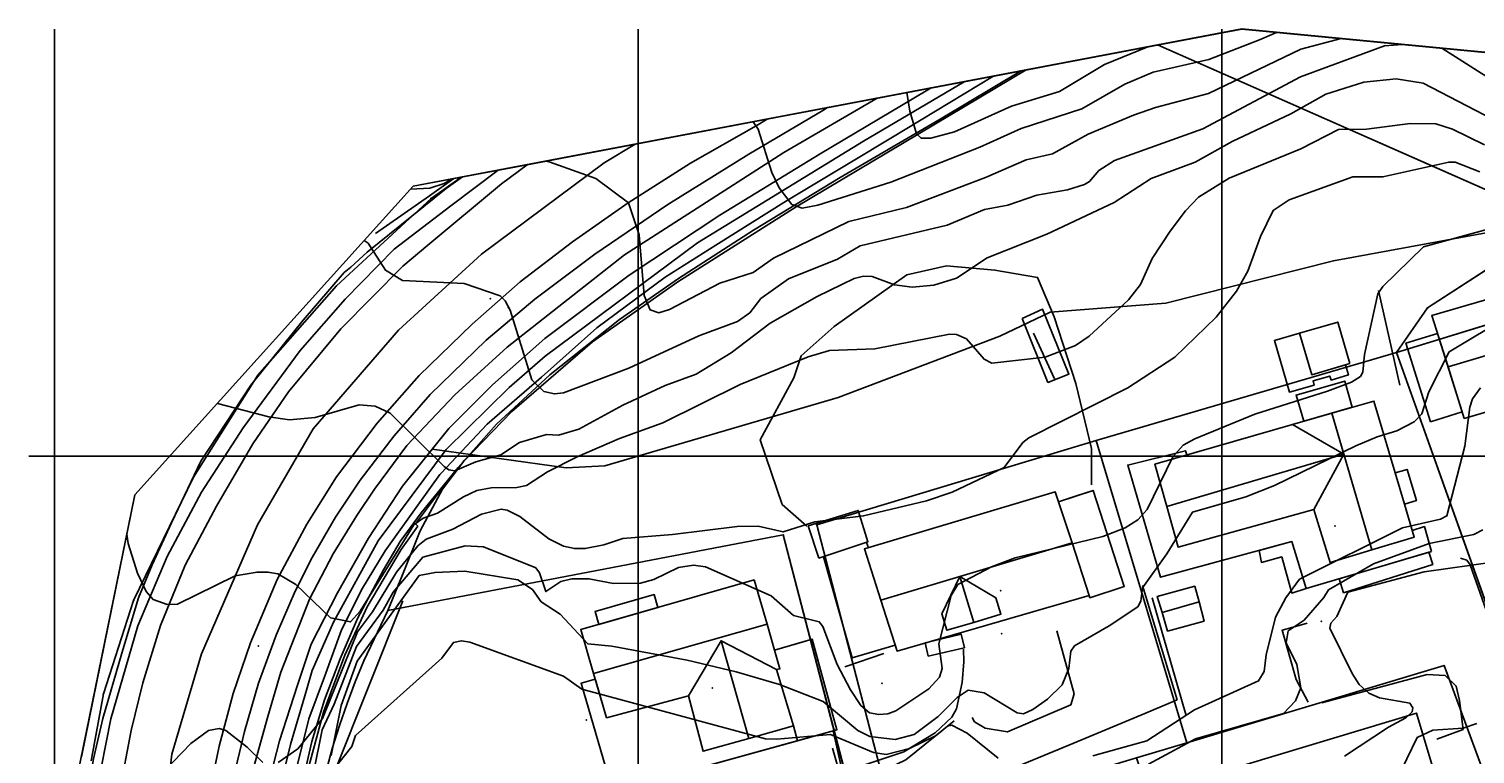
# Model space of a CAD drawing. Header units: inches. Extents: x 92347800 to 92626375, y 1600225090 to 1600386582.
# Tile 5 of 12: x 92347800 to 92471690, y 1600324505 to 1600386582. Entities that reach past the tile are written whole.
import ezdxf

# ---------------------------------------------------------------- set-up
doc = ezdxf.new("R2010")
doc.units = ezdxf.units.IN
doc.header["$MEASUREMENT"] = 0
for name, color, linetype in [('Adresse', 10, 'Continuous'), ('AnnenBygning', 10, 'Continuous'), ('AnnetVegarealAvgrensning', 10, 'Continuous'), ('ArealressursFlate', 10, 'Continuous'), ('ArealressursGrense', 10, 'Continuous'), ('Bestillingspolygon', 10, 'Continuous'), ('Bygning', 10, 'Continuous'), ('Bygningsdelelinje', 10, 'Continuous'), ('Bygningslinje', 10, 'Continuous'), ('Eiendomsgrense', 10, 'Continuous'), ('elveg20_v_kartverket_255_veglenke', 10, 'Continuous'), ('Flaggstang', 10, 'Continuous'), ('Gidtekst', 10, 'Continuous'), ('Gjerde', 10, 'Continuous'), ('Hekk', 10, 'Continuous'), ('HøydeKurve', 10, 'Continuous'), ('KantUtsnitt', 10, 'Continuous'), ('Kumlokk', 10, 'Continuous'), ('Mast', 10, 'Continuous'), ('MurLoddrett', 10, 'Continuous'), ('Mønelinje', 10, 'Continuous'), ('Rutenett', 10, 'Continuous'), ('Rutenett_text', 10, 'Continuous'), ('Skjerm', 10, 'Continuous'), ('Takkant', 10, 'Continuous'), ('Takoverbygg', 10, 'Continuous'), ('TakoverbyggKant', 10, 'Continuous'), ('Taksprang', 10, 'Continuous'), ('TaksprangBunn', 10, 'Continuous'), ('Teig', 10, 'Continuous'), ('Teiggrensepunkt', 10, 'Continuous'), ('Trapp', 10, 'Continuous'), ('Vegdekkekant', 10, 'Continuous'), ('VeggrøftÅpen', 10, 'Continuous'), ('VegGåendeOgSyklende', 10, 'Continuous'), ('VegKjørende', 10, 'Continuous'), ('Veranda', 10, 'Continuous')]:
    doc.layers.add(name, color=color, linetype=linetype)

# ---------------------------------------------------------------- blocks, each defined once
blk = doc.blocks.new('Alle data_NTM 10_NN2000_FeatureWriter_5_0_FMEBLOCK1')
at = {"layer": 'ArealressursFlate'}
for points in [[(-15660, -11590), (-15320, -8850), (-15010, -6840), (-14440, -2980), (-13720, 700), (-12810, 4370), (-11280, 10350), (-9450, 15690), (-8260, 18740), (-7900, 19680), (-6830, 22370), (-5140, 26540), (-2580, 33120), (-1180, 36700), (80, 39050), (360, 39580), (1370, 40610), (3270, 42050), (4370, 42660), (5980, 43350), (8180, 43830), (10180, 43960), (12460, 43680), (14220, 43270), (16770, 41490), (18820, 40060), (19490, 39340), (20280, 38000), (20940, 36820), (21430, 35390), (21730, 33680), (21910, 32150), (21820, 30490), (21580, 28990), (20990, 27270), (20510, 26260), (19800, 25130), (19060, 24250), (18080, 23210), (17050, 22340), (16010, 21670), (14540, 20920), (10630, 19330), (1670, 15830), (-310, 14950), (-2750, 12940), (-4580, 10660), (-5360, 8990), (-7350, 1610), (-9020, -7230), (-9540, -11340), (-9580, -11620), (-9970, -16030), (-10220, -20940), (-10170, -26600), (-10040, -29630), (-9200, -33900), (-8360, -36470), (-6120, -40440), (-5370, -41360), (-4630, -41930), (-3690, -42360), (-21910, -43960), (-20690, -43270), (-19520, -42530), (-18000, -40990), (-16140, -38570), (-15430, -36560), (-15170, -34690), (-15390, -33300), (-16090, -26740), (-16140, -21500), (-15980, -16730)], [(1070, 24290), (1470, 23470), (1940, 23080), (2280, 22980), (2960, 22990), (3560, 23050), (6430, 24100), (11420, 26160), (13770, 27260), (15190, 28880), (15890, 30650), (15980, 32130), (15870, 33580), (15390, 34710), (14430, 36080), (13420, 36970), (12120, 37690), (10560, 38060), (8990, 38040), (7520, 37490), (6350, 36900), (5330, 36080), (4530, 34910), (2910, 30340), (1210, 25800), (930, 24860)]]:
    blk.add_lwpolyline(points, close=True, dxfattribs=at)
blk = doc.blocks.new('Alle data_NTM 10_NN2000_FeatureWriter_5_0_FMEBLOCK2')
at = {"layer": 'VegKjørende'}
for points in [[(80, 39050, 111030), (360, 39580, 111040), (1370, 40610, 111050), (3270, 42050, 111100), (4370, 42660, 111150), (5980, 43350, 111180), (8180, 43830, 111180), (10180, 43960, 111180), (12460, 43680, 111280), (14220, 43270, 111290), (16770, 41490, 111240), (18820, 40060, 111220), (19490, 39340, 111220), (20280, 38000, 111170), (20940, 36820, 111130), (21430, 35390, 111110), (21730, 33680, 111050), (21910, 32150, 111030), (21820, 30490, 111010), (21580, 28990, 110990), (20990, 27270, 110950), (20510, 26260, 110830), (19800, 25130, 110780), (19060, 24250, 110780), (18080, 23210, 110740), (17050, 22340, 110720), (16010, 21670, 110700), (14540, 20920, 110540), (10630, 19330, 110240), (1670, 15830, 109750), (-310, 14950, 109650), (-2750, 12940, 109390), (-4580, 10660, 109340), (-5360, 8990, 109230), (-7350, 1610, 108840), (-9020, -7230, 108260), (-9540, -11340, 108060), (-9580, -11620, 108050), (-9970, -16030, 107910), (-10220, -20940, 107600), (-10170, -26600, 107250), (-10040, -29630, 107160), (-9200, -33900, 106980), (-8360, -36470, 106730), (-6120, -40440, 106510), (-5370, -41360, 106470), (-4630, -41930, 106440), (-3690, -42360, 106440), (-21910, -43960, 107560), (-20690, -43270, 107350), (-19520, -42530, 107280), (-18000, -40990, 107280), (-16140, -38570, 107090), (-15430, -36560, 107200), (-15170, -34690, 107240), (-15390, -33300, 107290), (-16090, -26740, 107530), (-16140, -21500, 107760), (-15980, -16730, 108150), (-15660, -11590, 108370), (-15320, -8850, 108410), (-15010, -6840, 108460), (-14440, -2980, 108550), (-13410, 1680, 108870), (-12850, 4240, 109170), (-10790, 11330, 109520), (-10770, 11420, 109520), (-7820, 19850, 109940), (-4250, 29410, 110410), (-1140, 36680, 110930)], [(1070, 24290, 109840), (1470, 23470, 109830), (1940, 23080, 109830), (2280, 22980, 109830), (2960, 22990, 109830), (3560, 23050, 109840), (6430, 24100, 110000), (11420, 26160, 110440), (13770, 27260, 110500), (15190, 28880, 110730), (15890, 30650, 110810), (15980, 32130, 110860), (15870, 33580, 110940), (15390, 34710, 110960), (14430, 36080, 111060), (13420, 36970, 111060), (12120, 37690, 111060), (10560, 38060, 111020), (8990, 38040, 111000), (7520, 37490, 110920), (6350, 36900, 110920), (5330, 36080, 110920), (4530, 34910, 110730), (2910, 30340, 110380), (1210, 25800, 110050), (930, 24860, 110010)]]:
    blk.add_polyline3d(points, close=True, dxfattribs=at)

msp = doc.modelspace()

# ---------------------------------------------------------------- linework, layer by layer
at = {"layer": 'Adresse'}
for p in [(92459694, 1600344015), (92431047, 1600338482), (92406337, 1600330155)]:
    msp.add_point(p, dxfattribs=at)
at = {"layer": 'AnnenBygning'}
for points in [[(92415460, 1600341270, 121640), (92414570, 1600344030, 121120), (92418840, 1600345370, 121110), (92419680, 1600342680, 121740)], [(92444870, 1600336610, 118630), (92444460, 1600338000, 117490), (92447680, 1600338870, 117460), (92448040, 1600337540, 118630), (92448480, 1600335890, 117530), (92445350, 1600335030, 117570)]]:
    msp.add_polyline3d(points, close=True, dxfattribs=at)
at = {"layer": 'AnnetVegarealAvgrensning'}
msp.add_line((92446160, 1600329150, 116130), (92443190, 1600338930, 116130), dxfattribs=at)
for points in [[(92476040, 1600343100, 113110), (92476570, 1600337870, 112540), (92476690, 1600337310, 112510), (92476560, 1600337160, 112500), (92476470, 1600337120, 112490), (92476280, 1600337100, 112490), (92475150, 1600340260, 112740), (92474850, 1600340550, 112740), (92474380, 1600340560, 112740), (92474000, 1600340500, 112710), (92473590, 1600340410, 112670), (92473000, 1600340100, 112650), (92472980, 1600339750, 112640), (92474360, 1600334630, 112320), (92474290, 1600334050, 112310), (92474170, 1600333960, 112280), (92473840, 1600333990, 112270), (92473510, 1600334390, 112290), (92471270, 1600340710, 112670), (92470970, 1600341090, 112700), (92470440, 1600341270, 112710)], [(92435860, 1600335050, 115840), (92437340, 1600329660, 115800), (92437050, 1600328720, 115730), (92431620, 1600326400, 115380), (92429710, 1600326720, 115230), (92428800, 1600327270, 115250), (92428620, 1600327630, 115250)], [(92458550, 1600328880, 112910), (92467590, 1600331310, 112710), (92469140, 1600331220, 112610), (92470070, 1600330330, 112460), (92470350, 1600329100, 112310), (92470660, 1600326610, 111910), (92468410, 1600325790, 111860)], [(92423310, 1600318400, 114210), (92426900, 1600320790, 114690), (92430810, 1600322760, 115220), (92436900, 1600325280, 115680), (92443400, 1600327990, 116130), (92446160, 1600329150, 116130)], [(92427070, 1600327340, 114960), (92422930, 1600324010, 114350), (92419770, 1600322500, 114240), (92417580, 1600321700, 114050), (92416650, 1600325010, 114280)]]:
    msp.add_polyline3d(points, dxfattribs=at)
at = {"layer": 'ArealressursFlate'}
for points in [[(92480570, 1600370570), (92459550, 1600366740), (92445210, 1600363110), (92435300, 1600362340), (92430990, 1600360290), (92417130, 1600355030), (92397130, 1600349190), (92393820, 1600349000), (92382340, 1600350610), (92383760, 1600352370), (92387500, 1600356120), (92391990, 1600360080), (92399220, 1600365500), (92407000, 1600370630), (92415590, 1600375900), (92424670, 1600381290), (92425080, 1600381530), (92451710, 1600386580), (92530820, 1600378990)], [(92365240, 1600322120), (92366260, 1600326450), (92367470, 1600330560), (92368990, 1600334680), (92370620, 1600338450), (92372060, 1600341330), (92374050, 1600344790), (92376190, 1600347950), (92379100, 1600351760), (92382160, 1600355280), (92386970, 1600359940), (92391140, 1600363460), (92396290, 1600367300), (92402530, 1600371550), (92409480, 1600375850), (92415810, 1600379610), (92416200, 1600379850), (92425080, 1600381530), (92424670, 1600381290), (92415590, 1600375900), (92407000, 1600370630), (92399220, 1600365500), (92391990, 1600360080), (92387500, 1600356120), (92383760, 1600352370), (92382340, 1600350610), (92379810, 1600347450), (92376880, 1600342980), (92374230, 1600338320), (92371980, 1600333920), (92370770, 1600330330), (92369270, 1600325650), (92368470, 1600322520)], [(92355560, 1600321270), (92356560, 1600326530), (92357560, 1600330600), (92359060, 1600335520), (92361180, 1600340690), (92363880, 1600345730), (92366980, 1600351050), (92370040, 1600355510), (92374520, 1600360910), (92379830, 1600366280), (92381980, 1600368080), (92388290, 1600373310), (92390470, 1600374960), (92411030, 1600378860), (92410090, 1600378300), (92404470, 1600375080), (92399130, 1600371700), (92394380, 1600368370), (92389870, 1600364940), (92385780, 1600361300), (92381220, 1600356920), (92377630, 1600352840), (92374150, 1600348240), (92371600, 1600344190), (92369070, 1600339460), (92366770, 1600334030), (92365310, 1600329700), (92364110, 1600325190), (92363290, 1600321340)], [(92368470, 1600322520), (92369270, 1600325650), (92370770, 1600330330), (92371980, 1600333920), (92374230, 1600338320), (92376880, 1600342980), (92379810, 1600347450), (92382340, 1600350610), (92393820, 1600349000), (92397130, 1600349190), (92417130, 1600355030), (92430990, 1600360290), (92435300, 1600362340), (92445210, 1600363110), (92459550, 1600366740), (92480570, 1600370570)]]:
    msp.add_lwpolyline(points, dxfattribs=at)
at = {"layer": 'ArealressursGrense'}
msp.add_line((92410090, 1600378300), (92411030, 1600378860), dxfattribs=at)
for points in [[(92382340, 1600350610), (92383760, 1600352370), (92387500, 1600356120), (92391990, 1600360080), (92399220, 1600365500), (92407000, 1600370630), (92415590, 1600375900), (92424670, 1600381290), (92425080, 1600381530)], [(92416200, 1600379850), (92415810, 1600379610), (92409480, 1600375850), (92402530, 1600371550), (92396290, 1600367300), (92391140, 1600363460), (92386970, 1600359940), (92382160, 1600355280), (92379100, 1600351760), (92376190, 1600347950), (92374050, 1600344790), (92372060, 1600341330), (92370620, 1600338450), (92368990, 1600334680), (92367470, 1600330560), (92366260, 1600326450), (92365240, 1600322120)], [(92410090, 1600378300), (92404470, 1600375080), (92399130, 1600371700), (92394380, 1600368370), (92389870, 1600364940), (92385780, 1600361300), (92381220, 1600356920), (92377630, 1600352840), (92374150, 1600348240), (92371600, 1600344190), (92369070, 1600339460), (92366770, 1600334030), (92365310, 1600329700), (92364110, 1600325190), (92363290, 1600321340)], [(92381980, 1600368080), (92388290, 1600373310), (92390470, 1600374960)], [(92521850, 1600366360), (92495450, 1600367280), (92490170, 1600367740), (92489320, 1600368180), (92488080, 1600369220), (92485580, 1600370120), (92482660, 1600370560), (92480570, 1600370570), (92459550, 1600366740), (92445210, 1600363110), (92435300, 1600362340), (92430990, 1600360290), (92417130, 1600355030), (92397130, 1600349190), (92393820, 1600349000), (92382340, 1600350610)], [(92366070, 1600270510), (92364750, 1600272740), (92362310, 1600277080), (92359640, 1600283120), (92358050, 1600287450), (92356660, 1600292410), (92355710, 1600296970), (92355180, 1600300690), (92354760, 1600305880), (92354720, 1600309270), (92354800, 1600313330), (92355010, 1600316180), (92355560, 1600321270), (92356560, 1600326530), (92357560, 1600330600), (92359060, 1600335520), (92361180, 1600340690), (92363880, 1600345730), (92366980, 1600351050), (92370040, 1600355510), (92374520, 1600360910), (92379830, 1600366280), (92381980, 1600368080)], [(92368470, 1600322520), (92369270, 1600325650), (92370770, 1600330330), (92371980, 1600333920), (92374230, 1600338320), (92376880, 1600342980), (92379810, 1600347450), (92382340, 1600350610)]]:
    msp.add_lwpolyline(points, dxfattribs=at)
at = {"layer": 'Bestillingspolygon'}
msp.add_lwpolyline([(92626349, 1600369817), (92451714, 1600386577), (92380721, 1600373117), (92356874, 1600346697), (92347800, 1600302329), (92365622, 1600254393), (92417025, 1600227014), (92571817, 1600225094)], close=True, dxfattribs=at)
at = {"layer": 'Bygning'}
for points in [[(92470750, 1600353240, 119770), (92469370, 1600357650, 123000), (92467980, 1600362060, 119560), (92484650, 1600366910, 119310), (92485960, 1600362640, 122980), (92487350, 1600358120, 119570)], [(92465640, 1600345910, 120530), (92466480, 1600343080, 120530), (92462850, 1600341980, 124060), (92459280, 1600340900, 120440), (92457870, 1600345440, 120590), (92446240, 1600342230, 121030), (92445270, 1600345710, 124080), (92444260, 1600349310, 120760), (92456060, 1600352730, 120640), (92459410, 1600353700, 124080), (92463030, 1600354730, 120510), (92464840, 1600348580, 120520), (92465870, 1600348880, 118240), (92466660, 1600346200, 118240)], [(92436010, 1600346110, 122400), (92437160, 1600342580, 125180), (92438630, 1600338090, 121820), (92422170, 1600333320, 121840), (92420770, 1600337690, 124950), (92419380, 1600342070, 121880), (92435730, 1600346960, 121730)], [(92436010, 1600346110, 118750), (92437470, 1600346590, 118750), (92438960, 1600347070, 118750), (92441640, 1600338850, 118750), (92438700, 1600337890, 118750), (92438630, 1600338090, 118740), (92437160, 1600342580, 125180)], [(92413630, 1600325640, 117720), (92397820, 1600321280, 117720), (92395100, 1600330570, 117720), (92396320, 1600330920, 117720), (92396180, 1600331400, 122500), (92395080, 1600335160, 120290), (92409920, 1600339420, 120340), (92411030, 1600335630, 122500), (92411680, 1600333400, 121250), (92412140, 1600331800, 120350), (92411840, 1600331730, 120350), (92413310, 1600326930, 120400)], [(92413630, 1600325640, 117720), (92413310, 1600326930, 117720), (92411840, 1600331730, 120350), (92412140, 1600331800, 120350), (92411680, 1600333400, 121250), (92414890, 1600334350, 117720), (92417020, 1600326580, 117720)], [(92452530, 1600313540, 117240), (92451150, 1600318280, 120640), (92449790, 1600322920, 117330), (92466660, 1600328010, 117280), (92468110, 1600323240, 120710), (92469580, 1600318400, 117210)]]:
    msp.add_polyline3d(points, close=True, dxfattribs=at)
at = {"layer": 'Bygningsdelelinje'}
msp.add_line((92413310, 1600326930, 117720), (92413630, 1600325640, 117720), dxfattribs=at)
for points in [[(92436010, 1600346110, 122400), (92437160, 1600342580, 125180), (92438630, 1600338090, 121820)], [(92411680, 1600333400, 121250), (92412140, 1600331800, 120350), (92411840, 1600331730, 120350), (92413310, 1600326930, 120400)]]:
    msp.add_polyline3d(points, dxfattribs=at)
at = {"layer": 'Bygningslinje'}
for points in [[(92456060, 1600352730, 120640), (92460440, 1600350170, 124080), (92457870, 1600345440, 120590)], [(92427560, 1600339710, 125040), (92430640, 1600337890, 123250), (92431070, 1600336470, 123250), (92428750, 1600335780, 125040), (92426450, 1600335100, 123210), (92426020, 1600336520, 123210), (92427560, 1600339710, 125040)], [(92411840, 1600331730, 120350), (92407090, 1600334200, 122340), (92404300, 1600329490, 120370)]]:
    msp.add_polyline3d(points, dxfattribs=at)
at = {"layer": 'Eiendomsgrense'}
for p, q in [((92444490, 1600385210), (92478930, 1600370030)), ((92433220, 1600383070), (92413530, 1600371360)), ((92382250, 1600372080), (92384840, 1600373900)), ((92374140, 1600364580), (92382250, 1600372080)), ((92413530, 1600371360), (92403390, 1600364930)), ((92478940, 1600370030), (92467620, 1600362700)), ((92464950, 1600358890), (92488090, 1600365990)), ((92367410, 1600356940), (92374140, 1600364580)), ((92403390, 1600364930), (92396080, 1600359790)), ((92467620, 1600362700), (92464950, 1600358890)), ((92396080, 1600359790), (92389160, 1600353840)), ((92464950, 1600358890), (92439240, 1600351340)), ((92464950, 1600358890), (92478890, 1600319850)), ((92361900, 1600348220), (92367410, 1600356940)), ((92389160, 1600353840), (92385050, 1600349580)), ((92439240, 1600351340), (92415290, 1600344140)), ((92447000, 1600325470), (92439240, 1600351340)), ((92385050, 1600349580), (92383220, 1600347170)), ((92356770, 1600337640), (92361900, 1600348220)), ((92383220, 1600347170), (92381330, 1600343620)), ((92412420, 1600343270), (92378550, 1600336790)), ((92381330, 1600343620), (92379790, 1600339840)), ((92418460, 1600320060), (92412420, 1600343270)), ((92415290, 1600344140), (92422100, 1600318000)), ((92379790, 1600339840), (92378550, 1600336790)), ((92354180, 1600329660), (92356770, 1600337640)), ((92376500, 1600332500), (92378550, 1600336790)), ((92447000, 1600325470), (92469030, 1600332080)), ((92469030, 1600332080), (92475910, 1600313490)), ((92353130, 1600323920), (92354180, 1600329660)), ((92442690, 1600324180), (92447000, 1600325470))]:
    msp.add_line(p, q, dxfattribs=at)
msp.add_lwpolyline([(92373290, 1600323150), (92373820, 1600325060), (92374400, 1600326950), (92375050, 1600328830), (92375740, 1600330680), (92376500, 1600332500)], dxfattribs=at)
at = {"layer": 'elveg20_v_kartverket_255_veglenke'}
for points in [[(92427934, 1600382068, 124396), (92419308, 1600376969, 123680), (92405086, 1600368281, 122530), (92392040, 1600358564, 121250), (92388931, 1600355879, 120840), (92383542, 1600350579, 120090), (92377717, 1600342773, 119400), (92373935, 1600335842, 118880), (92372074, 1600331662, 118620), (92371581, 1600329984, 118490), (92370196, 1600325317, 118160), (92369266, 1600321433, 117860)], [(92366780, 1600322395, 117930), (92368267, 1600327723, 118310), (92369376, 1600331520, 118580), (92371833, 1600337756, 118790), (92373855, 1600341632, 119230), (92375893, 1600344916, 119440), (92377408, 1600347192, 119710), (92380166, 1600350919, 119900), (92384290, 1600355256, 120340), (92388779, 1600359343, 120750), (92398829, 1600367244, 121800), (92412483, 1600375999, 122990), (92420469, 1600380653, 123704)], [(92399731, 1600376721, 122634), (92397077, 1600375134, 122399), (92386574, 1600367299, 121359), (92379466, 1600360786, 120669), (92372163, 1600352344, 119769), (92367389, 1600344131, 119429), (92362593, 1600333090, 118579), (92360041, 1600324492, 118169), (92358801, 1600313911, 117359), (92358795, 1600305031, 116929), (92360884, 1600292009, 116239), (92365732, 1600279793, 115159), (92371627, 1600268943, 114549), (92377084, 1600261900, 113989), (92382755, 1600254502, 114459)], [(92388013, 1600374500, 122098), (92383948, 1600371444, 121770), (92379097, 1600367735, 121380), (92374889, 1600363440, 121020), (92371029, 1600359060, 120540), (92366164, 1600352423, 120180), (92362592, 1600346930, 119660), (92359652, 1600341422, 119410), (92357133, 1600335482, 119070), (92354828, 1600327512, 118600), (92353580, 1600321311, 118410)]]:
    msp.add_polyline3d(points, dxfattribs=at)
at = {"layer": 'Flaggstang'}
msp.add_point((92420880, 1600330560, 128170), dxfattribs=at)
at = {"layer": 'Gidtekst'}
for p in [(92458532, 1600335854), (92431146, 1600334810), (92395563, 1600327429)]:
    msp.add_point(p, dxfattribs=at)
at = {"layer": 'Gjerde'}
for points in [[(92438820, 1600347550, 119150), (92438820, 1600350660, 119670), (92437480, 1600356220, 120220), (92435630, 1600361950, 120870), (92434210, 1600365310, 121020), (92430560, 1600365940, 121290), (92426420, 1600366290, 121400), (92423010, 1600365520, 121340), (92416780, 1600361120, 120790), (92413950, 1600358590, 120380), (92413330, 1600356710, 120110), (92410440, 1600351400, 119640), (92412320, 1600345870, 119640), (92414430, 1600344020, 119700)], [(92432890, 1600361780, 120170), (92435090, 1600356320, 119780), (92436890, 1600357040, 119810), (92434640, 1600362580, 120110), (92432890, 1600361780, 120170)]]:
    msp.add_polyline3d(points, dxfattribs=at)
at = {"layer": 'Hekk'}
for p, q in [((92465240, 1600356080, 118470), (92463410, 1600364190, 118470)), ((92435650, 1600356640, 119640), (92433870, 1600360550, 119990)), ((92446900, 1600327890, 117370), (92444040, 1600337890, 117480)), ((92421040, 1600333100, 119010), (92417700, 1600331980, 118900))]:
    msp.add_line(p, q, dxfattribs=at)
msp.add_polyline3d([(92376840, 1600322530, 115630), (92373960, 1600322890, 116380), (92379830, 1600337630, 117280)], dxfattribs=at)
at = {"layer": 'HøydeKurve'}
for points in [[(92376530, 1600368470, 121000), (92376870, 1600368240, 121000), (92378340, 1600365920, 121000), (92379800, 1600365050, 121000), (92385100, 1600364790, 121000), (92388170, 1600363720, 121000), (92388600, 1600363310, 121000), (92389030, 1600362520, 121000), (92390890, 1600356540, 121000), (92391920, 1600355540, 121000), (92392820, 1600355340, 121000), (92393610, 1600355440, 121000), (92399180, 1600357540, 121000), (92405200, 1600360300, 121000), (92408490, 1600361540, 121000), (92409570, 1600362280, 121000), (92410510, 1600363510, 121000), (92412880, 1600365200, 121000), (92417060, 1600366880, 121000), (92419010, 1600368010, 121000), (92426460, 1600369770, 121000), (92429670, 1600371120, 121000), (92431650, 1600371500, 121000), (92434140, 1600372360, 121000), (92436780, 1600372810, 121000), (92438220, 1600373260, 121000), (92438660, 1600373510, 121000), (92439450, 1600374460, 121000), (92440800, 1600375310, 121000), (92448370, 1600378040, 121000), (92456730, 1600382490, 121000), (92463940, 1600385150, 121000), (92465470, 1600385260, 121000)], [(92391990, 1600375250, 122000), (92392370, 1600375200, 122000), (92396370, 1600373770, 122000), (92399160, 1600371690, 122000), (92400070, 1600368960, 122000), (92400520, 1600363770, 122000), (92401010, 1600362530, 122000), (92401760, 1600362270, 122000), (92402680, 1600362560, 122000), (92406980, 1600364830, 122000), (92409840, 1600365720, 122000), (92411600, 1600366950, 122000), (92418050, 1600370090, 122000), (92422970, 1600371310, 122000), (92429750, 1600373860, 122000), (92433240, 1600375380, 122000), (92435500, 1600375900, 122000), (92438550, 1600377580, 122000), (92442430, 1600379190, 122000), (92444320, 1600379870, 122000), (92448840, 1600381060, 122000), (92456750, 1600384850, 122000), (92460230, 1600385760, 122000)], [(92454690, 1600386290, 123000), (92453220, 1600385640, 123000), (92448880, 1600383980, 123000), (92444100, 1600382870, 123000), (92441690, 1600381860, 123000), (92438000, 1600379740, 123000), (92432810, 1600378050, 123000), (92429260, 1600376460, 123000), (92421650, 1600373460, 123000), (92415390, 1600371490, 123000), (92414040, 1600371250, 123000), (92413160, 1600371540, 123000), (92412080, 1600372990, 123000), (92411440, 1600374290, 123000), (92410260, 1600377990, 123000), (92409850, 1600378640, 123000)], [(92423000, 1600381130, 124000), (92423280, 1600379540, 124000), (92423850, 1600377610, 124000), (92424230, 1600377230, 124000), (92425060, 1600377230, 124000), (92427080, 1600377760, 124000), (92431990, 1600379980, 124000), (92436080, 1600381220, 124000), (92439950, 1600383550, 124000), (92443650, 1600385050, 124000)], [(92468840, 1600384940, 121000), (92473390, 1600382060, 121000), (92475210, 1600381160, 121000), (92477790, 1600380310, 121000), (92482340, 1600378500, 121000), (92487650, 1600377460, 121000), (92491230, 1600375620, 121000), (92492480, 1600375440, 121000), (92493460, 1600375480, 121000), (92497260, 1600376330, 121000), (92505740, 1600379600, 121000), (92508280, 1600381150, 121000)], [(92363950, 1600354530, 120000), (92368360, 1600353380, 120000), (92370110, 1600353120, 120000), (92372330, 1600353330, 120000), (92376100, 1600354390, 120000), (92377460, 1600354300, 120000), (92378740, 1600353700, 120000), (92383360, 1600349130, 120000), (92383780, 1600348840, 120000), (92384280, 1600348740, 120000), (92386100, 1600349520, 120000), (92388230, 1600350110, 120000), (92389830, 1600351180, 120000), (92392140, 1600351850, 120000), (92393170, 1600351810, 120000), (92394910, 1600352320, 120000), (92398670, 1600354360, 120000), (92402310, 1600356050, 120000), (92404960, 1600357020, 120000), (92407970, 1600358840, 120000), (92411290, 1600361390, 120000), (92415330, 1600363680, 120000), (92418510, 1600365220, 120000), (92419290, 1600365410, 120000), (92420040, 1600365390, 120000), (92421960, 1600364680, 120000), (92423460, 1600364480, 120000), (92425320, 1600364660, 120000), (92427250, 1600365240, 120000), (92429890, 1600366990, 120000), (92434990, 1600369000, 120000), (92440760, 1600371730, 120000), (92443940, 1600373790, 120000), (92447720, 1600375180, 120000), (92450890, 1600376950, 120000), (92455900, 1600379310, 120000), (92458910, 1600381010, 120000), (92462170, 1600382020, 120000), (92464920, 1600382310, 120000), (92467230, 1600381930, 120000), (92474730, 1600378070, 120000)], [(92356180, 1600343320, 119000), (92356290, 1600342540, 119000), (92357090, 1600339980, 119000), (92357850, 1600338430, 119000), (92358440, 1600337730, 119000), (92359630, 1600337300, 119000), (92360530, 1600337340, 119000), (92365460, 1600339750, 119000), (92367350, 1600340090, 119000), (92368270, 1600340090, 119000), (92369120, 1600339940, 119000), (92370660, 1600339030, 119000), (92373640, 1600336180, 119000), (92375350, 1600335820, 119000), (92376170, 1600336740, 119000), (92380780, 1600344140, 119000), (92381570, 1600344710, 119000), (92382790, 1600345140, 119000), (92385040, 1600346540, 119000), (92386170, 1600347070, 119000), (92387400, 1600347310, 119000), (92389590, 1600347330, 119000), (92390430, 1600347490, 119000), (92392220, 1600348660, 119000), (92394770, 1600349950, 119000), (92398380, 1600351510, 119000), (92402110, 1600352850, 119000), (92408720, 1600356140, 119000), (92414570, 1600358520, 119000), (92416370, 1600359040, 119000), (92420260, 1600359200, 119000), (92426660, 1600360450, 119000), (92427270, 1600360430, 119000), (92428120, 1600360040, 119000), (92429630, 1600358310, 119000), (92430300, 1600357960, 119000), (92434850, 1600358490, 119000), (92437460, 1600359470, 119000), (92438620, 1600360290, 119000), (92442010, 1600363380, 119000), (92443020, 1600364700, 119000), (92444030, 1600366930, 119000), (92445570, 1600369270, 119000), (92446870, 1600371020, 119000), (92448010, 1600372170, 119000), (92450620, 1600373800, 119000), (92456770, 1600376330, 119000), (92459980, 1600377980, 119000), (92462400, 1600378010, 119000), (92466130, 1600378500, 119000), (92468330, 1600378450, 119000), (92469750, 1600377990, 119000), (92472490, 1600376660, 119000)], [(92369150, 1600323790, 118000), (92370830, 1600324960, 118000), (92372940, 1600327550, 118000), (92375960, 1600334970, 118000), (92377220, 1600336680, 118000), (92379280, 1600340090, 118000), (92381130, 1600342320, 118000), (92381840, 1600342910, 118000), (92384120, 1600343770, 118000), (92386570, 1600345040, 118000), (92388260, 1600345480, 118000), (92388760, 1600345390, 118000), (92389860, 1600344830, 118000), (92392330, 1600342920, 118000), (92393610, 1600342300, 118000), (92394530, 1600342090, 118000), (92395460, 1600342100, 118000), (92397060, 1600342420, 118000), (92398670, 1600342960, 118000), (92402920, 1600343290, 118000), (92408480, 1600343980, 118000), (92410260, 1600344020, 118000), (92412410, 1600343520, 118000), (92415130, 1600344400, 118000), (92419300, 1600344890, 118000), (92424700, 1600346180, 118000), (92426890, 1600346920, 118000), (92431340, 1600349030, 118000), (92432960, 1600351180, 118000), (92433460, 1600351580, 118000), (92441930, 1600355850, 118000), (92445980, 1600358470, 118000), (92449520, 1600361900, 118000), (92451260, 1600364120, 118000), (92452220, 1600365850, 118000), (92453300, 1600368820, 118000), (92454380, 1600371040, 118000), (92455760, 1600371950, 118000), (92461220, 1600373910, 118000), (92463800, 1600373920, 118000), (92469440, 1600375180, 118000), (92469990, 1600375190, 118000), (92472110, 1600374350, 118000)], [(92380500, 1600372870, 122000), (92382140, 1600372940, 122000), (92383360, 1600373350, 122000), (92384050, 1600373750, 122000)], [(92371460, 1600319360, 117000), (92372920, 1600326570, 117000), (92373950, 1600328770, 117000), (92375850, 1600333700, 117000), (92378140, 1600336810, 117000), (92379010, 1600338370, 117000), (92381550, 1600341360, 117000), (92385170, 1600342340, 117000), (92386740, 1600342240, 117000), (92391220, 1600340440, 117000), (92391550, 1600340030, 117000), (92392070, 1600338420, 117000), (92393370, 1600339280, 117000), (92394320, 1600339520, 117000), (92395780, 1600339510, 117000), (92397890, 1600339110, 117000), (92400200, 1600339130, 117000), (92401340, 1600339450, 117000), (92403440, 1600340480, 117000), (92404730, 1600340670, 117000), (92405770, 1600340540, 117000), (92411390, 1600338040, 117000), (92413310, 1600336360, 117000), (92415500, 1600335830, 117000), (92415800, 1600335420, 117000), (92417040, 1600332180, 117000), (92418170, 1600330000, 117000), (92419060, 1600328670, 117000), (92419820, 1600328040, 117000), (92420600, 1600327880, 117000), (92421370, 1600327950, 117000), (92422070, 1600328210, 117000), (92424890, 1600330100, 117000), (92425810, 1600331080, 117000), (92426030, 1600331830, 117000), (92425750, 1600333950, 117000), (92426820, 1600338070, 117000), (92427380, 1600339020, 117000), (92430270, 1600340520, 117000), (92432290, 1600341310, 117000), (92439800, 1600343140, 117000), (92441710, 1600343870, 117000), (92442810, 1600344570, 117000), (92443590, 1600345430, 117000), (92445810, 1600349960, 117000), (92446680, 1600350960, 117000), (92447680, 1600351500, 117000), (92452820, 1600353590, 117000), (92459050, 1600355570, 117000), (92461090, 1600356350, 117000), (92461870, 1600356820, 117000), (92462070, 1600357210, 117000), (92462210, 1600358700, 117000), (92463360, 1600363910, 117000), (92463790, 1600364540, 117000), (92467280, 1600367940, 117000), (92473200, 1600369560, 117000)], [(92373690, 1600324380, 116000), (92374540, 1600328650, 116000), (92375920, 1600332460, 116000), (92381230, 1600339780, 116000), (92382600, 1600340050, 116000), (92385130, 1600340160, 116000), (92389670, 1600339420, 116000), (92390950, 1600338580, 116000), (92391670, 1600337540, 116000), (92393310, 1600336480, 116000), (92395670, 1600333930, 116000), (92397750, 1600333740, 116000), (92404190, 1600332530, 116000), (92408400, 1600331550, 116000), (92412100, 1600330470, 116000), (92415850, 1600329000, 116000), (92418800, 1600326530, 116000), (92419850, 1600326000, 116000), (92422020, 1600325760, 116000), (92423640, 1600326190, 116000), (92425690, 1600327720, 116000), (92427330, 1600329350, 116000), (92428250, 1600329980, 116000), (92429620, 1600329750, 116000), (92432470, 1600328030, 116000), (92433000, 1600327960, 116000), (92433810, 1600328320, 116000), (92435050, 1600329210, 116000), (92436320, 1600330420, 116000), (92436880, 1600331820, 116000), (92437070, 1600333320, 116000), (92437370, 1600333770, 116000), (92440350, 1600335470, 116000), (92442790, 1600337120, 116000), (92443050, 1600337590, 116000), (92443190, 1600338740, 116000), (92445270, 1600341660, 116000), (92447480, 1600345200, 116000), (92452040, 1600346530, 116000), (92454520, 1600347490, 116000), (92461460, 1600350880, 116000), (92463310, 1600351670, 116000), (92464990, 1600352170, 116000), (92466480, 1600352940, 116000), (92467130, 1600353630, 116000), (92467740, 1600355510, 116000), (92469470, 1600358930, 116000), (92479720, 1600365070, 116000)], [(92438940, 1600324350, 115000), (92443580, 1600325640, 115000), (92447650, 1600328300, 115000), (92453150, 1600330760, 115000), (92453630, 1600331560, 115000), (92453790, 1600333010, 115000), (92454590, 1600336230, 115000), (92455470, 1600337890, 115000), (92456660, 1600339490, 115000), (92465470, 1600343860, 115000), (92468740, 1600344600, 115000), (92469270, 1600344890, 115000), (92470820, 1600350860, 115000), (92471240, 1600354190, 115000), (92471480, 1600354930, 115000), (92472160, 1600355870, 115000)], [(92443710, 1600323630, 114000), (92447730, 1600325800, 114000), (92455290, 1600327970, 114000), (92456310, 1600329070, 114000), (92456750, 1600330180, 114000), (92456420, 1600332170, 114000), (92455520, 1600334040, 114000), (92455690, 1600335050, 114000), (92457050, 1600335970, 114000), (92458740, 1600337900, 114000), (92459130, 1600338550, 114000), (92462980, 1600340800, 114000), (92467760, 1600342540, 114000), (92471570, 1600343290, 114000), (92472340, 1600343690, 114000)], [(92460500, 1600324330, 113000), (92464280, 1600326810, 113000), (92465760, 1600327610, 113000), (92466310, 1600328120, 113000), (92466360, 1600328470, 113000), (92466110, 1600328860, 113000), (92463490, 1600329320, 113000), (92462580, 1600329730, 113000), (92461770, 1600330460, 113000), (92461170, 1600331400, 113000), (92459260, 1600335280, 113000), (92459340, 1600335700, 113000), (92459840, 1600336280, 113000), (92460780, 1600338360, 113000), (92467340, 1600340110, 113000), (92473400, 1600340960, 113000)], [(92372480, 1600321420, 115000), (92375450, 1600325160, 115000), (92375770, 1600326080, 115000), (92383170, 1600332700, 115000), (92384160, 1600334060, 115000), (92384870, 1600334210, 115000), (92385570, 1600334080, 115000), (92393590, 1600331160, 115000), (92395180, 1600330070, 115000), (92410890, 1600325820, 115000), (92411880, 1600325780, 115000), (92416470, 1600326180, 115000), (92420140, 1600324630, 115000), (92421230, 1600324470, 115000), (92423240, 1600324970, 115000), (92425520, 1600326090, 115000), (92426480, 1600326880, 115000), (92426850, 1600326970, 115000), (92428180, 1600326290, 115000), (92430840, 1600324150, 115000)], [(92464080, 1600320450, 112000), (92466720, 1600325930, 112000), (92468080, 1600326550, 112000), (92470680, 1600326720, 112000), (92471840, 1600327130, 112000)], [(92359380, 1600323050, 118000), (92361670, 1600325410, 118000), (92363180, 1600326530, 118000), (92364090, 1600326680, 118000), (92364660, 1600326530, 118000), (92366500, 1600325100, 118000), (92367840, 1600323780, 118000)]]:
    msp.add_polyline3d(points, dxfattribs=at)
at = {"layer": 'KantUtsnitt'}
for p, q in [((92433220, 1600383070), (92444490, 1600385210)), ((92384840, 1600373900), (92433220, 1600383070)), ((92416200, 1600379850), (92425080, 1600381530)), ((92416200, 1600379850, 123750), (92425080, 1600381530, 124130)), ((92425080, 1600381530, 124130), (92430420, 1600382540, 124450)), ((92411030, 1600378860), (92416200, 1600379850)), ((92411030, 1600378860, 123270), (92416200, 1600379850, 123750)), ((92390470, 1600374960), (92411030, 1600378860)), ((92390470, 1600374960, 122110), (92411030, 1600378860, 123270)), ((92384930, 1600373910, 121870), (92390470, 1600374960, 122110))]:
    msp.add_line(p, q, dxfattribs=at)
for points in [[(92626350, 1600369820), (92571820, 1600225090), (92417030, 1600227020), (92365620, 1600254390), (92347800, 1600302330), (92356880, 1600346700), (92380720, 1600373120), (92451710, 1600386580), (92626350, 1600369820)], [(92626350, 1600369820), (92571820, 1600225090), (92417030, 1600227020), (92365620, 1600254390), (92347800, 1600302330), (92356880, 1600346700), (92380720, 1600373120), (92451710, 1600386580), (92626350, 1600369820)], [(92425080, 1600381530), (92451710, 1600386580), (92530820, 1600378990)], [(92444490, 1600385210), (92451710, 1600386580), (92537250, 1600378370)], [(92370030, 1600252050), (92365620, 1600254390), (92347800, 1600302330), (92356880, 1600346700), (92380720, 1600373120), (92390470, 1600374960)], [(92352290, 1600324270), (92356880, 1600346700), (92380720, 1600373120), (92384840, 1600373900)]]:
    msp.add_lwpolyline(points, dxfattribs=at)
for points in [[(92432740, 1600382980, 127290), (92451710, 1600386580, 127290), (92626350, 1600369820, 127290), (92571820, 1600225090, 127290), (92417030, 1600227020, 127290), (92365620, 1600254390, 127290), (92347800, 1600302330, 127290), (92356880, 1600346700, 127290), (92380720, 1600373120, 127290), (92432740, 1600382980, 127290)], [(92430420, 1600382540, 124450), (92451710, 1600386580, 122140), (92617280, 1600370690, 104440)], [(92367120, 1600253600, 114540), (92365620, 1600254390, 114630), (92347800, 1600302330, 117350), (92356880, 1600346700, 119760), (92380720, 1600373120, 121650), (92384930, 1600373910, 121870)]]:
    msp.add_polyline3d(points, dxfattribs=at)
at = {"layer": 'Kumlokk'}
msp.add_point((92387320, 1600363500, 120970), dxfattribs=at)
at = {"layer": 'Mast'}
for p in [(92388880, 1600362730, 131670), (92367440, 1600333770, 129470)]:
    msp.add_point(p, dxfattribs=at)
at = {"layer": 'MurLoddrett'}
msp.add_line((92416710, 1600326500, 115640), (92417430, 1600323180, 115630), dxfattribs=at)
for points in [[(92381110, 1600344010, 119650), (92380910, 1600344220, 119650), (92383150, 1600347180, 119830)], [(92371600, 1600322820, 118220), (92373030, 1600328080, 118490), (92374850, 1600332960, 118740), (92376780, 1600337110, 119210), (92379700, 1600342010, 119570), (92381110, 1600344010, 119650)], [(92457380, 1600328960, 114160), (92456370, 1600330900, 114690), (92455150, 1600335110, 114690), (92456830, 1600335570, 114630), (92457300, 1600335710, 114490)], [(92427850, 1600333490, 116490), (92427890, 1600332400, 116480), (92427750, 1600330640, 116430), (92427270, 1600328370, 116310), (92426850, 1600327660, 115880), (92425430, 1600326310, 115540), (92422750, 1600324700, 115420), (92419330, 1600323540, 115220), (92417430, 1600323180, 115250)]]:
    msp.add_polyline3d(points, dxfattribs=at)
at = {"layer": 'Mønelinje'}
for p, q in [((92469370, 1600357650, 123000), (92485960, 1600362640, 122980)), ((92462850, 1600341980, 124060), (92459410, 1600353700, 124080)), ((92460440, 1600350170, 124080), (92445270, 1600345710, 124080)), ((92420770, 1600337690, 124950), (92437160, 1600342580, 125180)), ((92427560, 1600339710, 125040), (92428750, 1600335780, 125040)), ((92444870, 1600336610, 118630), (92448040, 1600337540, 118630)), ((92411030, 1600335630, 122500), (92396180, 1600331400, 122500)), ((92407090, 1600334200, 122340), (92409470, 1600325840, 122340))]:
    msp.add_line(p, q, dxfattribs=at)
at = {"layer": 'Rutenett'}
for p, q in [((92350000, 1600386577), (92350000, 1600225094)), ((92400000, 1600386577), (92400000, 1600225094)), ((92450000, 1600386577), (92450000, 1600225094)), ((92347800, 1600350000), (92626349, 1600350000))]:
    msp.add_line(p, q, dxfattribs=at)
at = {"layer": 'Skjerm'}
for points in [[(92432740, 1600382980, 127290), (92425860, 1600378870, 126620), (92417300, 1600373870, 125800), (92409870, 1600369350, 125190), (92403460, 1600365230, 124640), (92398380, 1600361710, 124080), (92392430, 1600356960, 123530), (92387870, 1600352740, 123090), (92384560, 1600349050, 122450), (92381410, 1600345150, 122380), (92379610, 1600342710, 122380)], [(92371110, 1600321580, 120400), (92372040, 1600325590, 120670), (92373130, 1600329160, 120930), (92374450, 1600332670, 121220), (92375950, 1600336110, 121550), (92378190, 1600340280, 121840), (92379610, 1600342710, 121900)]]:
    msp.add_polyline3d(points, dxfattribs=at)
at = {"layer": 'Takkant'}
for points in [[(92470750, 1600353240, 119770), (92487350, 1600358120, 119570), (92485960, 1600362640, 122980), (92484650, 1600366910, 119310), (92467980, 1600362060, 119560), (92469370, 1600357650, 123000), (92470750, 1600353240, 119770)], [(92465640, 1600345910, 120530), (92466480, 1600343080, 120530), (92462850, 1600341980, 124060), (92459280, 1600340900, 120440), (92457870, 1600345440, 120590), (92446240, 1600342230, 121030), (92445270, 1600345710, 124080), (92444260, 1600349310, 120760), (92456060, 1600352730, 120640), (92459410, 1600353700, 124080), (92463030, 1600354730, 120510), (92464840, 1600348580, 120520)], [(92465640, 1600345910, 118300), (92466660, 1600346200, 118240), (92465870, 1600348880, 118240), (92464840, 1600348580, 118310)], [(92436010, 1600346110, 122400), (92435730, 1600346960, 121730), (92419380, 1600342070, 121880), (92420770, 1600337690, 124950), (92422170, 1600333320, 121840), (92438630, 1600338090, 121820)], [(92436010, 1600346110, 118750), (92437470, 1600346590, 118750), (92438960, 1600347070, 118750), (92441640, 1600338850, 118750), (92438700, 1600337890, 118750), (92438630, 1600338090, 118740)], [(92415460, 1600341270, 121640), (92419680, 1600342680, 121740), (92418840, 1600345370, 121110), (92414570, 1600344030, 121120), (92415460, 1600341270, 121640)], [(92411680, 1600333400, 121250), (92411030, 1600335630, 122500), (92409920, 1600339420, 120340), (92395080, 1600335160, 120290), (92396180, 1600331400, 122500), (92396320, 1600330920, 122230)], [(92444870, 1600336610, 118630), (92444460, 1600338000, 117490), (92447680, 1600338870, 117460), (92448040, 1600337540, 118630), (92448480, 1600335890, 117530), (92445350, 1600335030, 117570), (92444870, 1600336610, 118630)], [(92413630, 1600325640, 117720), (92417020, 1600326580, 117720), (92414890, 1600334350, 117720), (92411680, 1600333400, 117720)], [(92396320, 1600330920, 117720), (92395100, 1600330570, 117720), (92397820, 1600321280, 117720), (92413630, 1600325640, 117720)], [(92452530, 1600313540, 117240), (92469580, 1600318400, 117210), (92468110, 1600323240, 120710), (92466660, 1600328010, 117280), (92449790, 1600322920, 117330), (92451150, 1600318280, 120640), (92452530, 1600313540, 117240)]]:
    msp.add_polyline3d(points, dxfattribs=at)
at = {"layer": 'Takoverbygg'}
for points in [[(92460960, 1600357930, 119510), (92457700, 1600356980, 120180), (92456660, 1600360540, 120160), (92459920, 1600361490, 119620)], [(92453190, 1600341940, 118120), (92455990, 1600342700, 118120), (92457220, 1600338670, 118120), (92456000, 1600338290, 117660), (92455130, 1600341380, 117660), (92453390, 1600340910, 117660)], [(92460060, 1600339510, 115670), (92467720, 1600341780, 115670), (92468060, 1600340740, 115670), (92460430, 1600338310, 115670)]]:
    msp.add_polyline3d(points, close=True, dxfattribs=at)
at = {"layer": 'TakoverbyggKant'}
for points in [[(92460960, 1600357930, 119510), (92457700, 1600356980, 120180), (92456660, 1600360540, 120160), (92459920, 1600361490, 119620), (92460960, 1600357930, 119510)], [(92453190, 1600341940, 118120), (92455990, 1600342700, 118120), (92457220, 1600338670, 118120), (92456000, 1600338290, 117660), (92455130, 1600341380, 117660), (92453390, 1600340910, 117660), (92453190, 1600341940, 118120)], [(92460060, 1600339510, 115670), (92460430, 1600338310, 115670), (92468060, 1600340740, 115670), (92467720, 1600341780, 115670), (92460060, 1600339510, 115670)]]:
    msp.add_polyline3d(points, dxfattribs=at)
at = {"layer": 'Taksprang'}
msp.add_line((92464840, 1600348580, 120520), (92465640, 1600345910, 120530), dxfattribs=at)
for points in [[(92436010, 1600346110, 122400), (92437160, 1600342580, 125180), (92438630, 1600338090, 121820)], [(92396320, 1600330920, 122230), (92396340, 1600330850, 122190), (92397290, 1600327610, 120370), (92400800, 1600328550, 120370), (92404300, 1600329490, 120370), (92405550, 1600324740, 120420), (92409470, 1600325840, 122340), (92413310, 1600326930, 120400), (92411840, 1600331730, 120350), (92412140, 1600331800, 120350), (92411680, 1600333400, 121250)]]:
    msp.add_polyline3d(points, dxfattribs=at)
at = {"layer": 'TaksprangBunn'}
msp.add_line((92464840, 1600348580, 118310), (92465640, 1600345910, 118300), dxfattribs=at)
for points in [[(92438630, 1600338090, 118740), (92437160, 1600342580, 118750), (92436010, 1600346110, 118750)], [(92396320, 1600330920, 117720), (92397290, 1600327610, 117720), (92404300, 1600329490, 117720), (92405550, 1600324740, 117720), (92409470, 1600325840, 117720), (92413310, 1600326930, 117720), (92411840, 1600331730, 117720), (92412140, 1600331800, 117720), (92411680, 1600333400, 117720)]]:
    msp.add_polyline3d(points, dxfattribs=at)
at = {"layer": 'Teig'}
for points in [[(92418460, 1600320060), (92412420, 1600343270), (92378550, 1600336790), (92379790, 1600339840), (92381330, 1600343620), (92383220, 1600347170), (92385050, 1600349580), (92389160, 1600353840), (92396080, 1600359790), (92403390, 1600364930), (92413530, 1600371360), (92433220, 1600383070), (92444490, 1600385210), (92478930, 1600370030)], [(92353130, 1600323920), (92354180, 1600329660), (92356770, 1600337640), (92361900, 1600348220), (92367410, 1600356940), (92374140, 1600364580), (92382250, 1600372080), (92384840, 1600373900), (92433220, 1600383070), (92413530, 1600371360), (92403390, 1600364930), (92396080, 1600359790), (92389160, 1600353840), (92385050, 1600349580), (92383220, 1600347170), (92381330, 1600343620), (92379790, 1600339840), (92378550, 1600336790), (92376500, 1600332500), (92375740, 1600330680), (92375050, 1600328830), (92374400, 1600326950), (92373820, 1600325060), (92373290, 1600323150)], [(92478940, 1600370030), (92467620, 1600362700), (92464950, 1600358890), (92439240, 1600351340), (92415290, 1600344140), (92422100, 1600318000)]]:
    msp.add_lwpolyline(points, dxfattribs=at)
for points in [[(92464950, 1600358890), (92467620, 1600362700), (92478940, 1600370030), (92488090, 1600365990)], [(92479680, 1600321900), (92478890, 1600319850), (92464950, 1600358890), (92488090, 1600365990), (92497030, 1600365060), (92492820, 1600330210), (92491840, 1600330250), (92490860, 1600330220), (92489890, 1600330110), (92488920, 1600329920), (92487980, 1600329670), (92487060, 1600329350), (92486160, 1600328960), (92485290, 1600328500), (92484460, 1600327970), (92483680, 1600327380), (92482930, 1600326740), (92482250, 1600326050), (92481610, 1600325300), (92481030, 1600324500), (92480520, 1600323680), (92480060, 1600322810)], [(92439240, 1600351340), (92464950, 1600358890), (92478890, 1600319850), (92476170, 1600312760), (92475910, 1600313490), (92469030, 1600332080), (92447000, 1600325470)], [(92447000, 1600325470), (92442690, 1600324180), (92422100, 1600318000), (92415290, 1600344140), (92439240, 1600351340)], [(92391500, 1600321080), (92373290, 1600323150), (92373820, 1600325060), (92374400, 1600326950), (92375050, 1600328830), (92375740, 1600330680), (92376500, 1600332500), (92378550, 1600336790), (92412420, 1600343270), (92418460, 1600320060), (92416850, 1600313140), (92404020, 1600311530)], [(92442690, 1600324180), (92447000, 1600325470), (92469030, 1600332080), (92475910, 1600313490), (92476170, 1600312760), (92472860, 1600304100), (92448130, 1600307920)]]:
    msp.add_lwpolyline(points, close=True, dxfattribs=at)
at = {"layer": 'Teiggrensepunkt'}
for p in [(92382250, 1600372080), (92413530, 1600371360), (92374140, 1600364580), (92403390, 1600364930), (92467620, 1600362700), (92396080, 1600359790), (92464950, 1600358890), (92367410, 1600356940), (92389160, 1600353840), (92439240, 1600351340), (92385050, 1600349580), (92361900, 1600348220), (92383220, 1600347170), (92381330, 1600343620), (92412420, 1600343270), (92415290, 1600344140), (92379790, 1600339840), (92356770, 1600337640), (92378550, 1600336790), (92376500, 1600332500), (92469030, 1600332080), (92354180, 1600329660), (92447000, 1600325470)]:
    msp.add_point(p, dxfattribs=at)
at = {"layer": 'Trapp'}
msp.add_polyline3d([(92424850, 1600332890, 117540), (92427820, 1600333580, 116340), (92427940, 1600333610, 116290), (92427670, 1600334760, 116290), (92424580, 1600334040, 117530)], close=True, dxfattribs=at)
at = {"layer": 'Vegdekkekant'}
msp.add_line((92410090, 1600378300, 123190), (92411030, 1600378860, 123270), dxfattribs=at)
for points in [[(92368470, 1600322520, 117910), (92369270, 1600325650, 118280), (92370770, 1600330330, 118580), (92371980, 1600333920, 118770), (92374230, 1600338320, 119050), (92376880, 1600342980, 119500), (92379800, 1600347450, 119840), (92383760, 1600352370, 120250), (92387500, 1600356120, 120700), (92391990, 1600360080, 121250), (92399220, 1600365500, 121920), (92407000, 1600370630, 122540), (92415590, 1600375900, 123330), (92424670, 1600381290, 124090), (92425080, 1600381530, 124130)], [(92430420, 1600382540, 124450), (92430380, 1600382510, 124440), (92421780, 1600377320, 123820), (92418140, 1600375130, 123510), (92412710, 1600371860, 123140), (92406650, 1600368060, 122490), (92402320, 1600365330, 122160), (92396460, 1600360990, 121650), (92391700, 1600356760, 121110), (92387070, 1600352740, 120760), (92383110, 1600348560, 120090), (92382990, 1600348430, 120070), (92381250, 1600346000, 119810), (92378330, 1600341890, 119370), (92376300, 1600338570, 119300), (92374550, 1600335050, 118970), (92373130, 1600331120, 118750), (92371780, 1600327530, 118530), (92370560, 1600322570, 117980)], [(92416200, 1600379850, 123750), (92415810, 1600379610, 123710), (92409480, 1600375850, 123110), (92402530, 1600371550, 122630), (92396290, 1600367300, 122020), (92391140, 1600363460, 121600), (92386970, 1600359940, 121130), (92382160, 1600355280, 120780), (92379100, 1600351760, 120370), (92376190, 1600347950, 120060), (92374050, 1600344790, 119740), (92372060, 1600341330, 119530), (92370620, 1600338450, 119260), (92368990, 1600334680, 118950), (92367470, 1600330560, 118740), (92366260, 1600326450, 118400), (92365240, 1600322120, 118180)], [(92410090, 1600378300, 123190), (92404470, 1600375080, 122720), (92399130, 1600371700, 122260), (92394380, 1600368370, 121860), (92389870, 1600364940, 121490), (92385780, 1600361300, 121090), (92381220, 1600356920, 120790), (92377630, 1600352840, 120210), (92374150, 1600348240, 119850), (92371600, 1600344190, 119520), (92369070, 1600339460, 119230), (92366770, 1600334030, 118810), (92365310, 1600329700, 118380), (92364110, 1600325190, 118170), (92363290, 1600321340, 117870)], [(92381980, 1600368080, 121520), (92388290, 1600373310, 121980), (92390470, 1600374960, 122110)], [(92384930, 1600373910, 121870), (92383550, 1600372930, 121770), (92376790, 1600367470, 121330), (92375380, 1600366200, 121250)], [(92366070, 1600270510, 115310), (92364750, 1600272740, 115430), (92362310, 1600277080, 115800), (92359640, 1600283120, 116070), (92358050, 1600287450, 116270), (92356660, 1600292410, 116630), (92355710, 1600296970, 116880), (92355180, 1600300690, 117050), (92354760, 1600305880, 117320), (92354720, 1600309270, 117520), (92354800, 1600313330, 117770), (92355010, 1600316180, 118000), (92355560, 1600321270, 118280), (92356560, 1600326530, 118550), (92357560, 1600330600, 118700), (92359060, 1600335520, 119200), (92361180, 1600340690, 119520), (92363880, 1600345730, 119920), (92366980, 1600351050, 120270), (92370040, 1600355510, 120610), (92374520, 1600360910, 121020), (92379830, 1600366280, 121390), (92381980, 1600368080, 121520)], [(92375380, 1600366200, 121250), (92374810, 1600365720, 121220), (92371280, 1600361650, 120400), (92366820, 1600356080, 120140), (92362520, 1600349580, 119760)], [(92362570, 1600271270, 115520), (92359820, 1600276420, 115820), (92358380, 1600279650, 115970), (92357100, 1600282870, 116170), (92355450, 1600288060, 116370), (92354660, 1600290630, 116600), (92353560, 1600295410, 116850), (92353040, 1600299450, 117020), (92352530, 1600305290, 117350), (92352380, 1600309800, 117620), (92352450, 1600314330, 117900), (92352670, 1600318490, 118170), (92352960, 1600321900, 118300), (92353340, 1600324110, 118450), (92354140, 1600327540, 118600), (92355770, 1600333150, 118950), (92357190, 1600337890, 119200), (92358350, 1600340700, 119370), (92360020, 1600344290, 119620), (92362520, 1600349580, 119760)]]:
    msp.add_polyline3d(points, dxfattribs=at)
at = {"layer": 'VeggrøftÅpen'}
msp.add_polyline3d([(92384210, 1600373780, 121500), (92382110, 1600372290, 121330), (92377500, 1600369080, 120780)], dxfattribs=at)
at = {"layer": 'VegGåendeOgSyklende'}
msp.add_polyline3d([(92353340, 1600324110, 118450), (92354140, 1600327540, 118600), (92355770, 1600333150, 118950), (92357190, 1600337890, 119200), (92358350, 1600340700, 119370), (92360020, 1600344290, 119620), (92362520, 1600349580, 119760), (92366820, 1600356080, 120140), (92371280, 1600361650, 120400), (92374810, 1600365720, 121220), (92375380, 1600366200, 121250), (92376790, 1600367470, 121330), (92383550, 1600372930, 121770), (92384930, 1600373910, 121870), (92390470, 1600374960, 122110), (92388290, 1600373310, 121980), (92381980, 1600368080, 121520), (92379830, 1600366280, 121390), (92374520, 1600360910, 121020), (92370040, 1600355510, 120610), (92366980, 1600351050, 120270), (92363880, 1600345730, 119920), (92361180, 1600340690, 119520), (92359060, 1600335520, 119200), (92357560, 1600330600, 118700), (92356560, 1600326530, 118550), (92355560, 1600321270, 118280)], dxfattribs=at)
at = {"layer": 'VegKjørende'}
msp.add_polyline3d([(92355560, 1600321270, 118280), (92356560, 1600326530, 118550), (92357560, 1600330600, 118700), (92359060, 1600335520, 119200), (92361180, 1600340690, 119520), (92363880, 1600345730, 119920), (92366980, 1600351050, 120270), (92370040, 1600355510, 120610), (92374520, 1600360910, 121020), (92379830, 1600366280, 121390), (92381980, 1600368080, 121520), (92388290, 1600373310, 121980), (92390470, 1600374960, 122110), (92411030, 1600378860, 123270), (92410090, 1600378300, 123190), (92404470, 1600375080, 122720), (92399130, 1600371700, 122260), (92394380, 1600368370, 121860), (92389870, 1600364940, 121490), (92385780, 1600361300, 121090), (92381220, 1600356920, 120790), (92377630, 1600352840, 120210), (92374150, 1600348240, 119850), (92371600, 1600344190, 119520), (92369070, 1600339460, 119230), (92366770, 1600334030, 118810), (92365310, 1600329700, 118380), (92364110, 1600325190, 118170), (92363290, 1600321340, 117870)], dxfattribs=at)
at = {"layer": 'Veranda'}
for p, q in [((92436010, 1600346110, 119590), (92438960, 1600347070, 119590)), ((92419720, 1600342170, 119180), (92419540, 1600342630, 119180)), ((92457220, 1600338670, 118280), (92467950, 1600341840, 118270))]:
    msp.add_line(p, q, dxfattribs=at)
for points in [[(92457910, 1600356100, 117650), (92455780, 1600355490, 117650), (92454500, 1600359920, 117650), (92456660, 1600360540, 117650), (92457700, 1600356980, 117650), (92460590, 1600357820, 117650), (92460840, 1600356960, 117650), (92459350, 1600356520, 117650), (92459240, 1600356860, 117650), (92457810, 1600356450, 117650), (92457910, 1600356100, 117650)], [(92467870, 1600352950, 117160), (92470570, 1600353800, 117140), (92468470, 1600360520, 117160), (92465760, 1600359670, 117160), (92467870, 1600352950, 117160)], [(92457010, 1600353000, 119070), (92456360, 1600355230, 119070), (92460520, 1600356430, 119070), (92461160, 1600354210, 119070), (92457010, 1600353000, 119070)], [(92447000, 1600350110, 118110), (92446890, 1600350470, 118110), (92441940, 1600349250, 118150), (92444740, 1600339640, 118210), (92455990, 1600342700, 118240), (92457220, 1600338670, 118280)], [(92438960, 1600347070, 119590), (92441640, 1600338850, 119590), (92438700, 1600337890, 119590)], [(92467950, 1600341840, 118270), (92467350, 1600343980, 118250), (92466310, 1600343630, 118250)], [(92415860, 1600341400, 119360), (92418340, 1600332750, 119350), (92422000, 1600333840, 119330)], [(92401690, 1600337060, 116920), (92396620, 1600335610, 116920), (92396300, 1600336700, 116920), (92401370, 1600338160, 116920), (92401690, 1600337060, 116920)], [(92396320, 1600330920, 118670), (92395100, 1600330570, 118670), (92397820, 1600321280, 118570), (92417020, 1600326580, 118620), (92414890, 1600334350, 118580), (92413350, 1600333890, 118600)]]:
    msp.add_polyline3d(points, dxfattribs=at)

# ---------------------------------------------------------------- block references
at = {"layer": 'ArealressursFlate'}
msp.add_blockref('Alle data_NTM 10_NN2000_FeatureWriter_5_0_FMEBLOCK1', (92482040, 1600285150), dxfattribs=at)
at = {"layer": 'VegKjørende'}
msp.add_blockref('Alle data_NTM 10_NN2000_FeatureWriter_5_0_FMEBLOCK2', (92482040, 1600285150), dxfattribs=at)

# ---------------------------------------------------------------- texts
at = {"layer": 'Rutenett_text'}
for s, p in [('92350', (92350000, 1600386577)), ('92400', (92400000, 1600386577)), ('92450', (92450000, 1600386577))]:
    msp.add_text(s, height=5, dxfattribs=at).set_placement(p)

doc.saveas('drawing.dxf')
